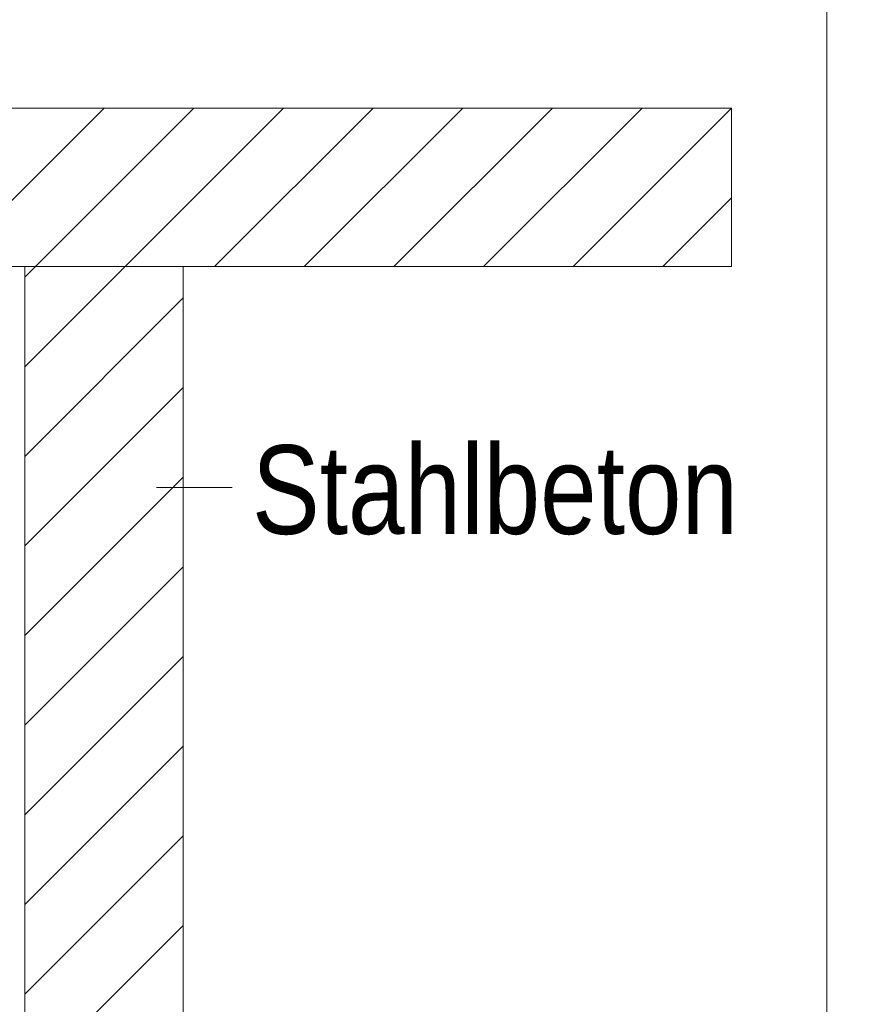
# Model space of a CAD drawing. Extents: x -420 to 300, y 62 to 1162.
# Tile 138 of 256: x 237 to 250, y 711 to 727. Entities that reach past the tile are written whole.
import ezdxf
from ezdxf.lldxf.tags import DXFTag

# ---------------------------------------------------------------- set-up
doc = ezdxf.new("R2010")
doc.units = 0
doc.layers.get('0').update_dxf_attribs({"lineweight": 35})
doc.layers.add('E_Detail_Beschriftung', color=7, linetype='Continuous', lineweight=13, true_color=0x009900)
doc.layers.add('E_Detail_Wandschraffur', color=7, linetype='Continuous', lineweight=5, true_color=0xc0c0c0)
doc.layers.add('E_Detail_Linie_Text_Bem', color=7, linetype='Continuous', lineweight=13)
doc.styles.get("Standard").update_dxf_attribs({"font": 'ARIALN.TTF'})
tags = doc.linetypes.add('fein_strichliert', pattern=[4, 1, -2, 1]).pattern_tags.tags
tags[8:9] = [DXFTag(74, 4), DXFTag(75, 0), DXFTag(340, '0'), DXFTag(46, 0.0), DXFTag(50, 0.0), DXFTag(44, 0.0), DXFTag(45, 0.0)]
tags[6:7] = [DXFTag(74, 4), DXFTag(75, 0), DXFTag(340, '0'), DXFTag(46, 0.0), DXFTag(50, 0.0), DXFTag(44, 0.0), DXFTag(45, 0.0)]
tags[4:5] = [DXFTag(74, 4), DXFTag(75, 0), DXFTag(340, '0'), DXFTag(46, 0.0), DXFTag(50, 0.0), DXFTag(44, 0.0), DXFTag(45, 0.0)]
tags = doc.linetypes.add('fein_strichliert-A06G9FCV8I', pattern=[4, 1, -2, 1]).pattern_tags.tags
tags[8:9] = [DXFTag(74, 4), DXFTag(75, 0), DXFTag(340, '0'), DXFTag(46, 0.0), DXFTag(50, 0.0), DXFTag(44, 0.0), DXFTag(45, 0.0)]
tags[6:7] = [DXFTag(74, 4), DXFTag(75, 0), DXFTag(340, '0'), DXFTag(46, 0.0), DXFTag(50, 0.0), DXFTag(44, 0.0), DXFTag(45, 0.0)]
tags[4:5] = [DXFTag(74, 4), DXFTag(75, 0), DXFTag(340, '0'), DXFTag(46, 0.0), DXFTag(50, 0.0), DXFTag(44, 0.0), DXFTag(45, 0.0)]

# ---------------------------------------------------------------- blocks, each defined once
blk = doc.blocks.new('Referenz-A06G9FCZ8I')
at = {"layer": 'E_Detail_Linie_Text_Bem', "linetype": 'fein_strichliert-A06G9FCV8I', "ltscale": 0.65}
blk.add_line((249.398, 681.115), (249.398, 742.432), dxfattribs=at)
at = {"layer": 'E_Detail_Linie_Text_Bem', "linetype": 'Continuous', "ltscale": 0.13}
for p, q in [((187.919, 725.505), (247.897, 725.505)), ((247.897, 725.505), (247.897, 723.005)), ((247.897, 723.005), (199.919, 723.005)), ((236.746, 723.005), (239.246, 723.005)), ((236.746, 711.205), (236.746, 723.005)), ((239.246, 723.005), (239.246, 683.005))]:
    blk.add_line(p, q, dxfattribs=at)
at = {"layer": 'E_Detail_Linie_Text_Bem', "color": 0, "linetype": 'Continuous', "ltscale": 0.13}
blk.add_line((240.015, 719.517), (238.824, 719.517), dxfattribs=at)
at = {"layer": 'E_Detail_Wandschraffur', "linetype": 'ByBlock', "ltscale": 0.13}
for p, q in [((235.499, 723.005), (237.999, 725.505)), ((238.327, 723.005), (240.827, 725.505)), ((241.156, 723.005), (243.656, 725.505)), ((243.984, 723.005), (246.484, 725.505)), ((246.812, 723.005), (247.897, 724.089)), ((236.746, 721.423), (238.327, 723.005)), ((236.746, 718.595), (239.246, 721.095)), ((236.746, 715.767), (239.246, 718.267)), ((236.746, 712.938), (239.246, 715.438)), ((236.746, 710.11), (239.246, 712.61))]:
    blk.add_line(p, q, dxfattribs=at)
at = {"layer": 'E_Detail_Wandschraffur', "linetype": 'fein_strichliert', "ltscale": 0.13}
for p, q in [((236.913, 723.005), (239.413, 725.505)), ((239.741, 723.005), (242.241, 725.505)), ((242.57, 723.005), (245.07, 725.505)), ((245.398, 723.005), (247.897, 725.503)), ((236.746, 722.838), (236.913, 723.005)), ((236.746, 720.009), (239.246, 722.509)), ((236.746, 717.181), (239.246, 719.681)), ((236.746, 714.352), (239.246, 716.852)), ((236.746, 711.524), (239.246, 714.024))]:
    blk.add_line(p, q, dxfattribs=at)
at = {"layer": 'E_Detail_Beschriftung', "linetype": 'Continuous', "ltscale": 0.13, "insert": (240.33, 720.185), "char_height": 1.4, "attachment_point": 1}
blk.add_mtext('{\\fArial Narrow;Stahlbeton}', dxfattribs=at)

msp = doc.modelspace()

# ---------------------------------------------------------------- block references
at = {"color": 8, "lineweight": 25, "ltscale": 0.25, "true_color": 0x808080}
msp.add_blockref('Referenz-A06G9FCZ8I', (0, 0), dxfattribs=at)

doc.saveas('drawing.dxf')
